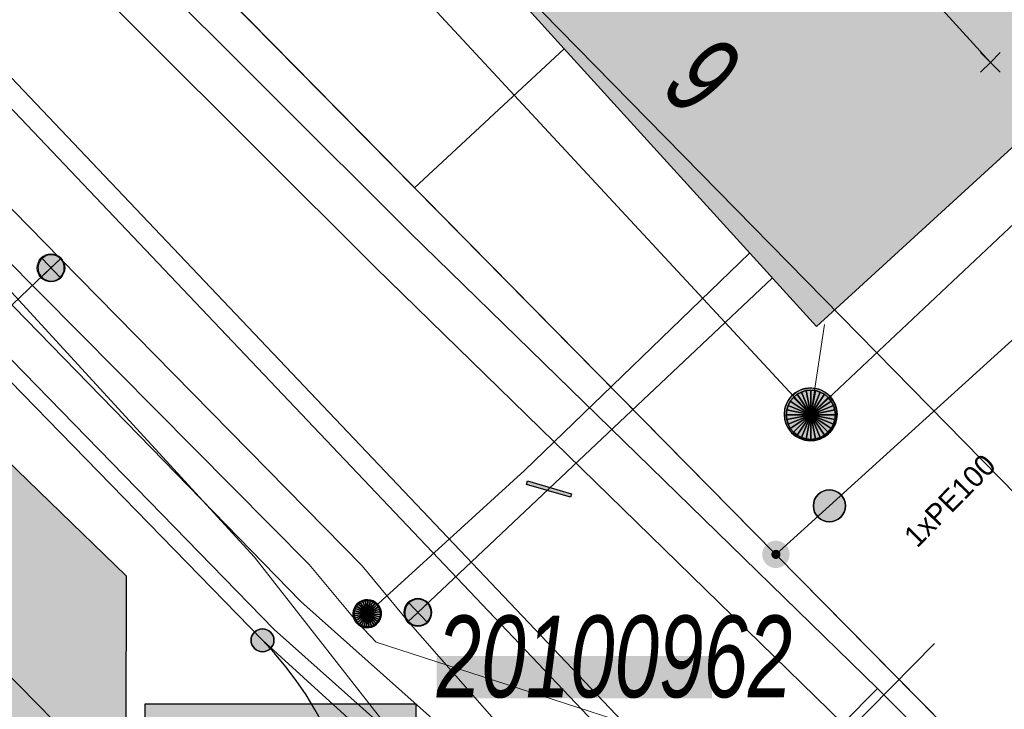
# Model space of a CAD drawing. Header units: metres. Extents: x 2695560 to 2696939, y 1260529 to 1262050.
# Tile 160 of 256: x 2695754 to 2695768, y 1260885 to 1260895. Entities that reach past the tile are written whole.
import ezdxf

# ---------------------------------------------------------------- set-up
doc = ezdxf.new("R2010")
doc.units = ezdxf.units.M
doc.linetypes.add('AUSGEZOGEN', pattern=[0])
for name, color, linetype in [('XR$1$AV_Gebäudeflächen (BB)', 7, 'AUSGEZOGEN'), ('XR$1$AV_Grenzpunkte', 7, 'AUSGEZOGEN'), ('XR$1$AV_Haus-Nr.', 7, 'AUSGEZOGEN'), ('XR$1$AV_Lagefixpunkt-Nr.', 7, 'AUSGEZOGEN'), ('XR$1$AV_Linien (BB)', 7, 'AUSGEZOGEN'), ('XR$1$AW_LK_Schachtdeckel', 24, 'AUSGEZOGEN'), ('XR$1$GA_LK_Absperrarmatur', 32, 'AUSGEZOGEN'), ('XR$1$Liegenschaftsgrenzen', 7, 'AUSGEZOGEN'), ('XR$1$PFAV', 255, 'AUSGEZOGEN'), ('XR$1$PFAW', 255, 'AUSGEZOGEN'), ('XR$1$PFGA', 255, 'AUSGEZOGEN'), ('XR$1$PFWA', 255, 'AUSGEZOGEN'), ('XR$1$RP_Abstandslinie', 7, 'AUSGEZOGEN'), ('XR$1$WA_LK_Absperrarmatur', 171, 'AUSGEZOGEN'), ('XR$1$WA_LK_Rohrleitungsteil', 171, 'AUSGEZOGEN')]:
    doc.layers.add(name, color=color, linetype=linetype)
for name, color, linetype, lineweight in [('XR$2$ABW-Linie-R-genau', 4, 'AUSGEZOGEN', 18), ('XR$2$ABW-LinieFlaeche-R-genau', 4, 'AUSGEZOGEN', 18), ('XR$2$ABW-Punkt', 6, 'AUSGEZOGEN', 18), ('XR$2$ELE-Flaeche-oberirdisch', 1, 'AUSGEZOGEN', 18), ('XR$2$GAS-Linie-genau', 12, 'AUSGEZOGEN', 18), ('XR$2$GAS-Punkt', 12, 'AUSGEZOGEN', 18), ('XR$2$KOM-Linie-U-genau', 91, 'AUSGEZOGEN', 18), ('XR$2$KOM-LinieFlaeche-U-genau', 91, 'AUSGEZOGEN', 18), ('XR$2$KOM-Punkt-U', 91, 'AUSGEZOGEN', 18), ('XR$2$WAS-Linie-genau', 5, 'AUSGEZOGEN', 18), ('XR$2$WAS-Punkt', 5, 'AUSGEZOGEN', 18), ('XR$2$WEI-Text', 59, 'AUSGEZOGEN', 18)]:
    doc.layers.add(name, color=color, linetype=linetype, lineweight=lineweight)
doc.styles.add('ARIAL', font='arial.ttf')
doc.styles.add('TXT', font='txt')

# ---------------------------------------------------------------- blocks, each defined once
blk = doc.blocks.new('COMPLEXOBJECT_455')
at = {"layer": 'XR$1$AV_Linien (BB)', "color": 7, "linetype": 'AUSGEZOGEN', "transparency": 33554687}
blk.add_line((5756.98, 10878.99), (5753.09, 10874.954), dxfattribs=at)
blk.add_arc((5753.381, 10882.46), 4.999, 316.0518, 44.2775, dxfattribs=at)
blk = doc.blocks.new('COMPLEXOBJECT_1385')
at = {"layer": 'XR$1$Liegenschaftsgrenzen', "color": 7, "linetype": 'AUSGEZOGEN', "transparency": 33554687}
blk.add_line((5756.98, 10878.99), (5750.249, 10872.007), dxfattribs=at)
blk.add_arc((5753.381, 10882.46), 4.999, 316.0518, 44.2775, dxfattribs=at)
blk = doc.blocks.new('BWAV20')
at = {"true_color": 0x000000, "transparency": 33554687}
blk.add_hatch(color=18, dxfattribs=at).paths.add_polyline_path([(0.167, 0), (0.163, 0.034), (0.153, 0.066), (0.137, 0.095), (0.115, 0.121), (0.088, 0.141), (0.058, 0.156), (0.025, 0.165), (-0.008, 0.166), (-0.042, 0.161), (-0.073, 0.15), (-0.102, 0.132), (-0.126, 0.109), (-0.146, 0.081), (-0.159, 0.05), (-0.166, 0.017), (-0.166, -0.017), (-0.159, -0.05), (-0.146, -0.081), (-0.126, -0.109), (-0.102, -0.132), (-0.073, -0.15), (-0.042, -0.161), (-0.008, -0.166), (0.025, -0.165), (0.058, -0.156), (0.088, -0.141), (0.115, -0.121), (0.137, -0.095), (0.153, -0.066), (0.163, -0.034)])
at = {"layer": 'XR$1$PFAV', "transparency": 33554687}
blk.add_hatch(color=7, dxfattribs=at).paths.add_polyline_path([(0.5, 0), (0.49, 0.101), (0.459, 0.197), (0.41, 0.286), (0.344, 0.362), (0.264, 0.424), (0.174, 0.469), (0.076, 0.494), (-0.025, 0.499), (-0.125, 0.484), (-0.22, 0.449), (-0.306, 0.395), (-0.379, 0.326), (-0.437, 0.243), (-0.477, 0.15), (-0.497, 0.051), (-0.497, -0.051), (-0.477, -0.15), (-0.437, -0.243), (-0.379, -0.326), (-0.306, -0.395), (-0.22, -0.449), (-0.125, -0.484), (-0.025, -0.499), (0.076, -0.494), (0.174, -0.469), (0.264, -0.424), (0.344, -0.362), (0.41, -0.286), (0.459, -0.197), (0.49, -0.101)])
blk = doc.blocks.new('BAV15')
at = {"layer": 'XR$1$PFAV', "transparency": 33554687}
blk.add_hatch(color=7, dxfattribs=at).paths.add_polyline_path([(0.5, 0), (0.49, 0.101), (0.459, 0.197), (0.41, 0.286), (0.344, 0.362), (0.264, 0.424), (0.174, 0.469), (0.076, 0.494), (-0.025, 0.499), (-0.125, 0.484), (-0.22, 0.449), (-0.306, 0.395), (-0.379, 0.326), (-0.437, 0.243), (-0.477, 0.15), (-0.497, 0.051), (-0.497, -0.051), (-0.477, -0.15), (-0.437, -0.243), (-0.379, -0.326), (-0.306, -0.395), (-0.22, -0.449), (-0.125, -0.484), (-0.025, -0.499), (0.076, -0.494), (0.174, -0.469), (0.264, -0.424), (0.344, -0.362), (0.41, -0.286), (0.459, -0.197), (0.49, -0.101)])
at = {"color": 7, "transparency": 33554687}
for start, end in [(90, 270), (270, 90)]:
    blk.add_arc((0, 0), 0.5, start, end, dxfattribs=at)
at = {"layer": 'XR$1$PFAV', "transparency": 33554687}
blk.add_circle((0, 0), 0.5, dxfattribs=at)
blk = doc.blocks.new('COMPLEXOBJECT_1438')
at = {"layer": 'XR$1$RP_Abstandslinie', "color": 7, "linetype": 'AUSGEZOGEN', "transparency": 33554687}
blk.add_lwpolyline([(5740.169, 10869.471), (5754.48, 10884.31), (5736.38, 10902.74)], dxfattribs=at)
blk = doc.blocks.new('COMPLEXOBJECT_1445')
at = {"layer": 'XR$1$RP_Abstandslinie', "color": 7, "linetype": 'AUSGEZOGEN', "transparency": 33554687}
blk.add_lwpolyline([(5744.94, 10911.16), (5774.93, 10880.63), (5800.86, 10854.24), (5826.64, 10828.01)], dxfattribs=at)
blk = doc.blocks.new('BAW2082')
at = {"layer": 'XR$1$PFAW', "transparency": 33554687}
blk.add_hatch(color=7, dxfattribs=at).paths.add_polyline_path([(0.509, -0.003), (0.499, 0.098), (0.469, 0.194), (0.42, 0.283), (0.354, 0.359), (0.274, 0.421), (0.183, 0.466), (0.085, 0.491), (-0.016, 0.496), (-0.116, 0.481), (-0.211, 0.446), (-0.297, 0.392), (-0.37, 0.323), (-0.428, 0.24), (-0.468, 0.147), (-0.488, 0.047), (-0.488, -0.054), (-0.468, -0.153), (-0.428, -0.246), (-0.37, -0.329), (-0.297, -0.398), (-0.211, -0.452), (-0.116, -0.487), (-0.016, -0.502), (0.085, -0.497), (0.183, -0.472), (0.274, -0.427), (0.354, -0.366), (0.42, -0.289), (0.469, -0.2), (0.499, -0.104)])
at = {"transparency": 33554687}
for start, end in [(91.1948, 268.8052), (268.8052, 91.1948)]:
    blk.add_arc((0.01, 0), 0.5, start, end, dxfattribs=at)
at = {"layer": 'XR$1$PFAW', "transparency": 33554687}
blk.add_circle((0.009, -0.003), 0.5, dxfattribs=at)
blk = doc.blocks.new('BWA2013')
at = {"true_color": 0x000000, "transparency": 33554687}
blk.add_hatch(color=18, dxfattribs=at).paths.add_polyline_path([(-0.291, -0.409), (0.352, 0.357), (0.291, 0.409), (-0.352, -0.357)])
at = {"transparency": 33554687}
blk.add_lwpolyline([(-0.291, -0.409), (-0.352, -0.357), (0.291, 0.409), (0.352, 0.357), (-0.291, -0.409)], close=True, dxfattribs=at)
blk = doc.blocks.new('BWA965')
at = {"layer": 'XR$1$PFWA', "transparency": 33554687}
blk.add_hatch(color=7, dxfattribs=at).paths.add_polyline_path([(0, 0.5), (-0.051, 0.497), (-0.101, 0.49), (-0.15, 0.477), (-0.197, 0.459), (-0.243, 0.437), (-0.286, 0.41), (-0.326, 0.379), (-0.362, 0.344), (-0.395, 0.306), (-0.424, 0.264), (-0.449, 0.22), (-0.469, 0.174), (-0.484, 0.125), (-0.494, 0.076), (-0.499, 0.025), (-0.499, -0.025), (-0.494, -0.076), (-0.484, -0.125), (-0.469, -0.174), (-0.449, -0.22), (-0.424, -0.264), (-0.395, -0.306), (-0.362, -0.344), (-0.326, -0.379), (-0.286, -0.41), (-0.243, -0.437), (-0.197, -0.459), (-0.15, -0.477), (-0.101, -0.49), (-0.051, -0.497), (0, -0.5), (0.051, -0.497), (0.101, -0.49), (0.15, -0.477), (0.197, -0.459), (0.243, -0.437), (0.286, -0.41), (0.326, -0.379), (0.362, -0.344), (0.395, -0.306), (0.424, -0.264), (0.449, -0.22), (0.469, -0.174), (0.484, -0.125), (0.494, -0.076), (0.499, -0.025), (0.499, 0.025), (0.494, 0.076), (0.484, 0.125), (0.469, 0.174), (0.449, 0.22), (0.424, 0.264), (0.395, 0.306), (0.362, 0.344), (0.326, 0.379), (0.286, 0.41), (0.243, 0.437), (0.197, 0.459), (0.15, 0.477), (0.101, 0.49), (0.051, 0.497)])
at = {"transparency": 33554687}
blk.add_line((0, 0.5), (0, -0.5), dxfattribs=at)
for start, end in [(90, 270), (270, 90)]:
    blk.add_arc((0, 0), 0.5, start, end, dxfattribs=at)
blk = doc.blocks.new('BGA965')
at = {"layer": 'XR$1$PFGA', "transparency": 33554687}
blk.add_hatch(color=7, dxfattribs=at).paths.add_polyline_path([(0.5, 0), (0.49, 0.101), (0.459, 0.197), (0.41, 0.286), (0.344, 0.362), (0.264, 0.424), (0.174, 0.469), (0.076, 0.494), (-0.025, 0.499), (-0.125, 0.484), (-0.22, 0.449), (-0.306, 0.395), (-0.379, 0.326), (-0.437, 0.243), (-0.477, 0.15), (-0.497, 0.051), (-0.497, -0.051), (-0.477, -0.15), (-0.437, -0.243), (-0.379, -0.326), (-0.306, -0.395), (-0.22, -0.449), (-0.125, -0.484), (-0.025, -0.499), (0.076, -0.494), (0.174, -0.469), (0.264, -0.424), (0.344, -0.362), (0.41, -0.286), (0.459, -0.197), (0.49, -0.101)])
at = {"color": 32, "transparency": 33554687}
blk.add_line((0, 0.5), (0, -0.5), dxfattribs=at)
for start, end in [(90, 270), (270, 90)]:
    blk.add_arc((0, 0), 0.5, start, end, dxfattribs=at)
at = {"layer": 'XR$1$PFGA', "transparency": 33554687}
blk.add_circle((0, 0), 0.5, dxfattribs=at)
blk = doc.blocks.new('KOM-UNBEKANNT-U')
at = {"layer": 'XR$2$KOM-Punkt-U', "linetype": 'AUSGEZOGEN', "lineweight": 20, "transparency": 33554687}
for p, q in [((0, 0, 2500), (-141, 141, 2500)), ((0, 0, 2500), (141, 141, 2500)), ((-141, -141, 2500), (0, 0, 2500)), ((141, -141, 2500), (0, 0, 2500))]:
    blk.add_line(p, q, dxfattribs=at)
blk = doc.blocks.new('GAS-ABSPERRORGAN')
at = {"layer": 'XR$2$GAS-Punkt', "linetype": 'AUSGEZOGEN', "lineweight": 25, "transparency": 33554687}
blk.add_line((0, 200, 2500), (0, -200, 2500), dxfattribs=at)
for points in [[(-141, 141, 2500), (0, 0, 2500), (-166, 111, 2500)], [(-141, 141), (0, 0), (-166, 111)], [(-141, 141, 2500), (-141, 141), (-166, 111), (-166, 111, 2500)], [(-111, 166, 2500), (0, 0, 2500), (-141, 141, 2500)], [(-111, 166), (0, 0), (-141, 141)], [(-111, 166, 2500), (-111, 166), (-141, 141), (-141, 141, 2500)], [(-77, 185, 2500), (0, 0, 2500), (-111, 166, 2500)], [(-77, 185), (0, 0), (-111, 166)], [(-77, 185, 2500), (-77, 185), (-111, 166), (-111, 166, 2500)], [(-39, 196, 2500), (0, 0, 2500), (-77, 185, 2500)], [(-39, 196), (0, 0), (-77, 185)], [(-39, 196, 2500), (-39, 196), (-77, 185), (-77, 185, 2500)], [(0, 200, 2500), (0, 0, 2500), (-39, 196, 2500)], [(0, 200), (0, 0), (-39, 196)], [(0, 200, 2500), (0, 200), (-39, 196), (-39, 196, 2500)], [(39, 196, 2500), (0, 0, 2500), (0, 200, 2500)], [(39, 196), (0, 0), (0, 200)], [(39, 196, 2500), (39, 196), (0, 200), (0, 200, 2500)], [(77, 185, 2500), (0, 0, 2500), (39, 196, 2500)], [(77, 185), (0, 0), (39, 196)], [(111, 166, 2500), (0, 0, 2500), (77, 185, 2500)], [(111, 166), (0, 0), (77, 185)], [(141, 141, 2500), (0, 0, 2500), (111, 166, 2500)], [(141, 141), (0, 0), (111, 166)], [(166, 111, 2500), (0, 0, 2500), (141, 141, 2500)], [(166, 111), (0, 0), (141, 141)], [(77, 185, 2500), (77, 185), (39, 196), (39, 196, 2500)], [(111, 166, 2500), (111, 166), (77, 185), (77, 185, 2500)], [(141, 141, 2500), (141, 141), (111, 166), (111, 166, 2500)], [(166, 111, 2500), (166, 111), (141, 141), (141, 141, 2500)], [(-196, 39, 2500), (0, 0, 2500), (-200, 0, 2500)], [(-196, 39), (0, 0), (-200, 0)], [(-196, 39, 2500), (-196, 39), (-200, 0), (-200, 0, 2500)], [(-200, 0, 2500), (0, 0, 2500), (-196, -39, 2500)], [(-200, 0), (0, 0), (-196, -39)], [(-185, 77, 2500), (0, 0, 2500), (-196, 39, 2500)], [(-185, 77), (0, 0), (-196, 39)], [(-185, 77, 2500), (-185, 77), (-196, 39), (-196, 39, 2500)], [(-196, -39, 2500), (0, 0, 2500), (-185, -77, 2500)], [(-196, -39), (0, 0), (-185, -77)], [(-166, 111, 2500), (0, 0, 2500), (-185, 77, 2500)], [(-166, 111), (0, 0), (-185, 77)], [(-166, 111, 2500), (-166, 111), (-185, 77), (-185, 77, 2500)], [(-185, -77, 2500), (0, 0, 2500), (-166, -111, 2500)], [(-185, -77), (0, 0), (-166, -111)], [(-166, -111, 2500), (0, 0, 2500), (-141, -141, 2500)], [(-166, -111), (0, 0), (-141, -141)], [(-141, -141, 2500), (0, 0, 2500), (-111, -166, 2500)], [(-141, -141), (0, 0), (-111, -166)], [(-111, -166, 2500), (0, 0, 2500), (-77, -185, 2500)], [(-111, -166), (0, 0), (-77, -185)], [(-77, -185, 2500), (0, 0, 2500), (-39, -196, 2500)], [(-77, -185), (0, 0), (-39, -196)], [(-39, -196, 2500), (0, 0, 2500), (0, -200, 2500)], [(-39, -196), (0, 0), (0, -200)], [(185, 77, 2500), (0, 0, 2500), (166, 111, 2500)], [(185, 77), (0, 0), (166, 111)], [(196, 39, 2500), (0, 0, 2500), (185, 77, 2500)], [(196, 39), (0, 0), (185, 77)], [(200, 0, 2500), (0, 0, 2500), (196, 39, 2500)], [(200, 0), (0, 0), (196, 39)], [(0, -200, 2500), (0, 0, 2500), (39, -196, 2500)], [(39, -196, 2500), (0, 0, 2500), (77, -185, 2500)], [(77, -185, 2500), (0, 0, 2500), (111, -166, 2500)], [(111, -166, 2500), (0, 0, 2500), (141, -141, 2500)], [(141, -141, 2500), (0, 0, 2500), (166, -111, 2500)], [(166, -111, 2500), (0, 0, 2500), (185, -77, 2500)], [(185, -77, 2500), (0, 0, 2500), (196, -39, 2500)], [(196, -39, 2500), (0, 0, 2500), (200, 0, 2500)], [(0, -200), (0, 0), (39, -196)], [(39, -196), (0, 0), (77, -185)], [(77, -185), (0, 0), (111, -166)], [(111, -166), (0, 0), (141, -141)], [(141, -141), (0, 0), (166, -111)], [(166, -111), (0, 0), (185, -77)], [(185, -77), (0, 0), (196, -39)], [(196, -39), (0, 0), (200, 0)], [(185, 77, 2500), (185, 77), (166, 111), (166, 111, 2500)], [(196, 39, 2500), (196, 39), (185, 77), (185, 77, 2500)], [(200, 0, 2500), (200, 0), (196, 39), (196, 39, 2500)], [(-200, 0, 2500), (-200, 0), (-196, -39), (-196, -39, 2500)], [(-196, -39, 2500), (-196, -39), (-185, -77), (-185, -77, 2500)], [(-185, -77, 2500), (-185, -77), (-166, -111), (-166, -111, 2500)], [(-166, -111, 2500), (-166, -111), (-141, -141), (-141, -141, 2500)], [(141, -141, 2500), (141, -141), (166, -111), (166, -111, 2500)], [(166, -111, 2500), (166, -111), (185, -77), (185, -77, 2500)], [(185, -77, 2500), (185, -77), (196, -39), (196, -39, 2500)], [(196, -39, 2500), (196, -39), (200, 0), (200, 0, 2500)], [(-141, -141, 2500), (-141, -141), (-111, -166), (-111, -166, 2500)], [(-111, -166, 2500), (-111, -166), (-77, -185), (-77, -185, 2500)], [(-77, -185, 2500), (-77, -185), (-39, -196), (-39, -196, 2500)], [(-39, -196, 2500), (-39, -196), (0, -200), (0, -200, 2500)], [(0, -200, 2500), (0, -200), (39, -196), (39, -196, 2500)], [(39, -196, 2500), (39, -196), (77, -185), (77, -185, 2500)], [(77, -185, 2500), (77, -185), (111, -166), (111, -166, 2500)], [(111, -166, 2500), (111, -166), (141, -141), (141, -141, 2500)]]:
    blk.add_3dface(points, dxfattribs=at)
blk = doc.blocks.new('WAS-ABSPERRORGAN')
at = {"layer": 'XR$2$WAS-Punkt', "linetype": 'AUSGEZOGEN', "transparency": 33554687}
for p, q in [((0, 200, 2500), (0, -200, 2500)), ((0, 0), (0, 0))]:
    blk.add_line(p, q, dxfattribs=at)
blk.add_circle((0, 0, 502500), 200, dxfattribs=at)
blk = doc.blocks.new('ABW-KONTROLLSCHACHT')
at = {"layer": 'XR$2$ABW-Punkt', "linetype": 'AUSGEZOGEN', "lineweight": 25, "transparency": 33554687}
for points in [[(-194, 291, 2500), (0, 0, 2500), (-247, 247, 2500)], [(-194, 291), (0, 0), (-247, 247)], [(-194, 291, 2500), (-194, 291), (-247, 247), (-247, 247, 2500)], [(-134, 323, 2500), (0, 0, 2500), (-194, 291, 2500)], [(-134, 323), (0, 0), (-194, 291)], [(-134, 323, 2500), (-134, 323), (-194, 291), (-194, 291, 2500)], [(-68, 343, 2500), (0, 0, 2500), (-134, 323, 2500)], [(-68, 343), (0, 0), (-134, 323)], [(-68, 343, 2500), (-68, 343), (-134, 323), (-134, 323, 2500)], [(0, 350, 2500), (0, 0, 2500), (-68, 343, 2500)], [(0, 350), (0, 0), (-68, 343)], [(0, 350, 2500), (0, 350), (-68, 343), (-68, 343, 2500)], [(68, 343, 2500), (0, 0, 2500), (0, 350, 2500)], [(68, 343), (0, 0), (0, 350)], [(68, 343, 2500), (68, 343), (0, 350), (0, 350, 2500)], [(134, 323, 2500), (0, 0, 2500), (68, 343, 2500)], [(134, 323), (0, 0), (68, 343)], [(194, 291, 2500), (0, 0, 2500), (134, 323, 2500)], [(194, 291), (0, 0), (134, 323)], [(247, 247, 2500), (0, 0, 2500), (194, 291, 2500)], [(247, 247), (0, 0), (194, 291)], [(134, 323, 2500), (134, 323), (68, 343), (68, 343, 2500)], [(194, 291, 2500), (194, 291), (134, 323), (134, 323, 2500)], [(247, 247, 2500), (247, 247), (194, 291), (194, 291, 2500)], [(-291, 194, 2500), (0, 0, 2500), (-323, 134, 2500)], [(-291, 194), (0, 0), (-323, 134)], [(-291, 194, 2500), (-291, 194), (-323, 134), (-323, 134, 2500)], [(-247, 247, 2500), (0, 0, 2500), (-291, 194, 2500)], [(-247, 247), (0, 0), (-291, 194)], [(-247, 247, 2500), (-247, 247), (-291, 194), (-291, 194, 2500)], [(291, 194, 2500), (0, 0, 2500), (247, 247, 2500)], [(291, 194), (0, 0), (247, 247)], [(323, 134, 2500), (0, 0, 2500), (291, 194, 2500)], [(323, 134), (0, 0), (291, 194)], [(291, 194, 2500), (291, 194), (247, 247), (247, 247, 2500)], [(323, 134, 2500), (323, 134), (291, 194), (291, 194, 2500)], [(-343, 68, 2500), (0, 0, 2500), (-350, 0, 2500)], [(-343, 68), (0, 0), (-350, 0)], [(-343, 68, 2500), (-343, 68), (-350, 0), (-350, 0, 2500)], [(-350, 0, 2500), (0, 0, 2500), (-343, -68, 2500)], [(-350, 0), (0, 0), (-343, -68)], [(-323, 134, 2500), (0, 0, 2500), (-343, 68, 2500)], [(-323, 134), (0, 0), (-343, 68)], [(-323, 134, 2500), (-323, 134), (-343, 68), (-343, 68, 2500)], [(-343, -68, 2500), (0, 0, 2500), (-323, -134, 2500)], [(-343, -68), (0, 0), (-323, -134)], [(-323, -134, 2500), (0, 0, 2500), (-291, -194, 2500)], [(-323, -134), (0, 0), (-291, -194)], [(-291, -194, 2500), (0, 0, 2500), (-247, -247, 2500)], [(-291, -194), (0, 0), (-247, -247)], [(-247, -247, 2500), (0, 0, 2500), (-194, -291, 2500)], [(-247, -247), (0, 0), (-194, -291)], [(-194, -291, 2500), (0, 0, 2500), (-134, -323, 2500)], [(-194, -291), (0, 0), (-134, -323)], [(-134, -323, 2500), (0, 0, 2500), (-68, -343, 2500)], [(-134, -323), (0, 0), (-68, -343)], [(-68, -343, 2500), (0, 0, 2500), (0, -350, 2500)], [(-68, -343), (0, 0), (0, -350)], [(343, 68, 2500), (0, 0, 2500), (323, 134, 2500)], [(343, 68), (0, 0), (323, 134)], [(350, 0, 2500), (0, 0, 2500), (343, 68, 2500)], [(350, 0), (0, 0), (343, 68)], [(0, -350, 2500), (0, 0, 2500), (68, -343, 2500)], [(68, -343, 2500), (0, 0, 2500), (134, -323, 2500)], [(134, -323, 2500), (0, 0, 2500), (194, -291, 2500)], [(194, -291, 2500), (0, 0, 2500), (247, -247, 2500)], [(247, -247, 2500), (0, 0, 2500), (291, -194, 2500)], [(291, -194, 2500), (0, 0, 2500), (323, -134, 2500)], [(323, -134, 2500), (0, 0, 2500), (343, -68, 2500)], [(343, -68, 2500), (0, 0, 2500), (350, 0, 2500)], [(0, -350), (0, 0), (68, -343)], [(68, -343), (0, 0), (134, -323)], [(134, -323), (0, 0), (194, -291)], [(194, -291), (0, 0), (247, -247)], [(247, -247), (0, 0), (291, -194)], [(291, -194), (0, 0), (323, -134)], [(323, -134), (0, 0), (343, -68)], [(343, -68), (0, 0), (350, 0)], [(343, 68, 2500), (343, 68), (323, 134), (323, 134, 2500)], [(350, 0, 2500), (350, 0), (343, 68), (343, 68, 2500)], [(-350, 0, 2500), (-350, 0), (-343, -68), (-343, -68, 2500)], [(-343, -68, 2500), (-343, -68), (-323, -134), (-323, -134, 2500)], [(-323, -134, 2500), (-323, -134), (-291, -194), (-291, -194, 2500)], [(291, -194, 2500), (291, -194), (323, -134), (323, -134, 2500)], [(323, -134, 2500), (323, -134), (343, -68), (343, -68, 2500)], [(343, -68, 2500), (343, -68), (350, 0), (350, 0, 2500)], [(-291, -194, 2500), (-291, -194), (-247, -247), (-247, -247, 2500)], [(-247, -247, 2500), (-247, -247), (-194, -291), (-194, -291, 2500)], [(194, -291, 2500), (194, -291), (247, -247), (247, -247, 2500)], [(247, -247, 2500), (247, -247), (291, -194), (291, -194, 2500)], [(-194, -291, 2500), (-194, -291), (-134, -323), (-134, -323, 2500)], [(-134, -323, 2500), (-134, -323), (-68, -343), (-68, -343, 2500)], [(-68, -343, 2500), (-68, -343), (0, -350), (0, -350, 2500)], [(0, -350, 2500), (0, -350), (68, -343), (68, -343, 2500)], [(68, -343, 2500), (68, -343), (134, -323), (134, -323, 2500)], [(134, -323, 2500), (134, -323), (194, -291), (194, -291, 2500)]]:
    blk.add_3dface(points, dxfattribs=at)
blk = doc.blocks.new('ABW-DECKEL')
at = {"layer": 'XR$2$ABW-Punkt', "linetype": 'AUSGEZOGEN', "lineweight": 25, "transparency": 33554687}
for points in [[(-194, 291, 2500), (0, 0, 2500), (-247, 247, 2500)], [(-194, 291), (0, 0), (-247, 247)], [(-194, 291, 2500), (-194, 291), (-247, 247), (-247, 247, 2500)], [(-134, 323, 2500), (0, 0, 2500), (-194, 291, 2500)], [(-134, 323), (0, 0), (-194, 291)], [(-134, 323, 2500), (-134, 323), (-194, 291), (-194, 291, 2500)], [(-68, 343, 2500), (0, 0, 2500), (-134, 323, 2500)], [(-68, 343), (0, 0), (-134, 323)], [(-68, 343, 2500), (-68, 343), (-134, 323), (-134, 323, 2500)], [(0, 350, 2500), (0, 0, 2500), (-68, 343, 2500)], [(0, 350), (0, 0), (-68, 343)], [(0, 350, 2500), (0, 350), (-68, 343), (-68, 343, 2500)], [(68, 343, 2500), (0, 0, 2500), (0, 350, 2500)], [(68, 343), (0, 0), (0, 350)], [(68, 343, 2500), (68, 343), (0, 350), (0, 350, 2500)], [(134, 323, 2500), (0, 0, 2500), (68, 343, 2500)], [(134, 323), (0, 0), (68, 343)], [(194, 291, 2500), (0, 0, 2500), (134, 323, 2500)], [(194, 291), (0, 0), (134, 323)], [(247, 247, 2500), (0, 0, 2500), (194, 291, 2500)], [(247, 247), (0, 0), (194, 291)], [(134, 323, 2500), (134, 323), (68, 343), (68, 343, 2500)], [(194, 291, 2500), (194, 291), (134, 323), (134, 323, 2500)], [(247, 247, 2500), (247, 247), (194, 291), (194, 291, 2500)], [(-291, 194, 2500), (0, 0, 2500), (-323, 134, 2500)], [(-291, 194), (0, 0), (-323, 134)], [(-291, 194, 2500), (-291, 194), (-323, 134), (-323, 134, 2500)], [(-247, 247, 2500), (0, 0, 2500), (-291, 194, 2500)], [(-247, 247), (0, 0), (-291, 194)], [(-247, 247, 2500), (-247, 247), (-291, 194), (-291, 194, 2500)], [(291, 194, 2500), (0, 0, 2500), (247, 247, 2500)], [(291, 194), (0, 0), (247, 247)], [(323, 134, 2500), (0, 0, 2500), (291, 194, 2500)], [(323, 134), (0, 0), (291, 194)], [(291, 194, 2500), (291, 194), (247, 247), (247, 247, 2500)], [(323, 134, 2500), (323, 134), (291, 194), (291, 194, 2500)], [(-343, 68, 2500), (0, 0, 2500), (-350, 0, 2500)], [(-343, 68), (0, 0), (-350, 0)], [(-343, 68, 2500), (-343, 68), (-350, 0), (-350, 0, 2500)], [(-350, 0, 2500), (0, 0, 2500), (-343, -68, 2500)], [(-350, 0), (0, 0), (-343, -68)], [(-323, 134, 2500), (0, 0, 2500), (-343, 68, 2500)], [(-323, 134), (0, 0), (-343, 68)], [(-323, 134, 2500), (-323, 134), (-343, 68), (-343, 68, 2500)], [(-343, -68, 2500), (0, 0, 2500), (-323, -134, 2500)], [(-343, -68), (0, 0), (-323, -134)], [(-323, -134, 2500), (0, 0, 2500), (-291, -194, 2500)], [(-323, -134), (0, 0), (-291, -194)], [(-291, -194, 2500), (0, 0, 2500), (-247, -247, 2500)], [(-291, -194), (0, 0), (-247, -247)], [(-247, -247, 2500), (0, 0, 2500), (-194, -291, 2500)], [(-247, -247), (0, 0), (-194, -291)], [(-194, -291, 2500), (0, 0, 2500), (-134, -323, 2500)], [(-194, -291), (0, 0), (-134, -323)], [(-134, -323, 2500), (0, 0, 2500), (-68, -343, 2500)], [(-134, -323), (0, 0), (-68, -343)], [(-68, -343, 2500), (0, 0, 2500), (0, -350, 2500)], [(-68, -343), (0, 0), (0, -350)], [(343, 68, 2500), (0, 0, 2500), (323, 134, 2500)], [(343, 68), (0, 0), (323, 134)], [(350, 0, 2500), (0, 0, 2500), (343, 68, 2500)], [(350, 0), (0, 0), (343, 68)], [(0, -350, 2500), (0, 0, 2500), (68, -343, 2500)], [(68, -343, 2500), (0, 0, 2500), (134, -323, 2500)], [(134, -323, 2500), (0, 0, 2500), (194, -291, 2500)], [(194, -291, 2500), (0, 0, 2500), (247, -247, 2500)], [(247, -247, 2500), (0, 0, 2500), (291, -194, 2500)], [(291, -194, 2500), (0, 0, 2500), (323, -134, 2500)], [(323, -134, 2500), (0, 0, 2500), (343, -68, 2500)], [(343, -68, 2500), (0, 0, 2500), (350, 0, 2500)], [(0, -350), (0, 0), (68, -343)], [(68, -343), (0, 0), (134, -323)], [(134, -323), (0, 0), (194, -291)], [(194, -291), (0, 0), (247, -247)], [(247, -247), (0, 0), (291, -194)], [(291, -194), (0, 0), (323, -134)], [(323, -134), (0, 0), (343, -68)], [(343, -68), (0, 0), (350, 0)], [(343, 68, 2500), (343, 68), (323, 134), (323, 134, 2500)], [(350, 0, 2500), (350, 0), (343, 68), (343, 68, 2500)], [(-350, 0, 2500), (-350, 0), (-343, -68), (-343, -68, 2500)], [(-343, -68, 2500), (-343, -68), (-323, -134), (-323, -134, 2500)], [(-323, -134, 2500), (-323, -134), (-291, -194), (-291, -194, 2500)], [(291, -194, 2500), (291, -194), (323, -134), (323, -134, 2500)], [(323, -134, 2500), (323, -134), (343, -68), (343, -68, 2500)], [(343, -68, 2500), (343, -68), (350, 0), (350, 0, 2500)], [(-291, -194, 2500), (-291, -194), (-247, -247), (-247, -247, 2500)], [(-247, -247, 2500), (-247, -247), (-194, -291), (-194, -291, 2500)], [(194, -291, 2500), (194, -291), (247, -247), (247, -247, 2500)], [(247, -247, 2500), (247, -247), (291, -194), (291, -194, 2500)], [(-194, -291, 2500), (-194, -291), (-134, -323), (-134, -323, 2500)], [(-134, -323, 2500), (-134, -323), (-68, -343), (-68, -343, 2500)], [(-68, -343, 2500), (-68, -343), (0, -350), (0, -350, 2500)], [(0, -350, 2500), (0, -350), (68, -343), (68, -343, 2500)], [(68, -343, 2500), (68, -343), (134, -323), (134, -323, 2500)], [(134, -323, 2500), (134, -323), (194, -291), (194, -291, 2500)]]:
    blk.add_3dface(points, dxfattribs=at)

msp = doc.modelspace()

# ---------------------------------------------------------------- hatches: boundary and pattern name
at = {"transparency": 33554687}
for points in [[(2695760.408, 1260885.536), (2695760.408, 1260884.933), (2695764.32, 1260884.933), (2695764.32, 1260885.536)], [(2695756.264, 1260884.858), (2695756.264, 1260880.11), (2695760.111, 1260880.11), (2695760.111, 1260884.858)]]:
    msp.add_hatch(color=7, dxfattribs=at).paths.add_polyline_path(points)
at = {"layer": 'XR$1$AV_Gebäudeflächen (BB)', "true_color": 0xd2d2d2, "transparency": 33554687}
for points in [[(2695765.807, 1260890.215), (2695776.973, 1260900.423), (2695775.184, 1260902.38), (2695772.985, 1260904.786), (2695774.917, 1260906.552), (2695773.615, 1260907.977), (2695769.088, 1260903.839), (2695768.238, 1260904.769), (2695760.639, 1260897.822), (2695760.555, 1260895.997), (2695762.22, 1260894.163)], [(2695750.173, 1260878.547), (2695755.987, 1260884.529), (2695755.99, 1260886.676), (2695749.475, 1260892.983), (2695742.416, 1260885.76), (2695750.005, 1260878.374)]]:
    msp.add_hatch(color=254, dxfattribs=at).paths.add_polyline_path(points)

# ---------------------------------------------------------------- linework, layer by layer
at = {"color": 24, "lineweight": -3, "transparency": 33554687}
msp.add_lwpolyline([(2695756.264, 1260884.858), (2695760.111, 1260884.858), (2695760.111, 1260880.11), (2695756.264, 1260880.11), (2695756.264, 1260884.858)], close=True, dxfattribs=at)
at = {"layer": 'XR$1$AV_Linien (BB)', "color": 7, "linetype": 'AUSGEZOGEN', "transparency": 33554687}
for p, q in [((2695747.354, 1260896.599), (2695757.93, 1260885.76)), ((2695762.22, 1260894.163), (2695760.093, 1260892.188)), ((2695765.807, 1260890.215), (2695762.22, 1260894.163))]:
    msp.add_line(p, q, dxfattribs=at)
for points in [[(2695762.22, 1260894.163), (2695760.555, 1260895.997), (2695760.639, 1260897.822), (2695768.238, 1260904.769), (2695769.088, 1260903.839), (2695773.615, 1260907.977), (2695774.917, 1260906.552)], [(2695774.917, 1260906.552), (2695772.985, 1260904.786), (2695775.184, 1260902.38), (2695776.973, 1260900.423), (2695765.807, 1260890.215)], [(2695760.093, 1260892.188), (2695754.766, 1260897.589), (2695749.781, 1260902.643)], [(2695749.475, 1260892.983), (2695755.99, 1260886.676), (2695755.987, 1260884.529), (2695750.173, 1260878.547)], [(2695769.369, 1260882.784), (2695765.23, 1260886.98), (2695760.093, 1260892.188)]]:
    msp.add_lwpolyline(points, dxfattribs=at)
at = {"layer": 'XR$1$Liegenschaftsgrenzen', "color": 7, "linetype": 'AUSGEZOGEN', "transparency": 33554687}
for p, q in [((2695765.23, 1260886.98), (2695754.766, 1260897.589)), ((2695757.93, 1260885.76), (2695747.354, 1260896.599)), ((2695767.99, 1260876.63), (2695757.93, 1260885.76))]:
    msp.add_line(p, q, dxfattribs=at)
for points in [[(2695798.97, 1260917.55), (2695765.99, 1260887.67), (2695765.23, 1260886.98)], [(2695765.23, 1260886.98), (2695771.77, 1260880.35), (2695775.86, 1260876.2), (2695787.44, 1260864.21), (2695796.73, 1260854.51)]]:
    msp.add_lwpolyline(points, dxfattribs=at)
at = {"layer": 'XR$2$ABW-Linie-R-genau', "linetype": 'AUSGEZOGEN', "transparency": 33554687}
for p, q in [((2695765.726, 1260888.963), (2695756.983, 1260898.381)), ((2695771.546, 1260894.434), (2695765.726, 1260888.963)), ((2695765.923, 1260890.244), (2695765.726, 1260888.963))]:
    msp.add_line(p, q, dxfattribs=at)
at = {"layer": 'XR$2$ABW-LinieFlaeche-R-genau', "linetype": 'AUSGEZOGEN', "transparency": 33554687}
msp.add_lwpolyline([(2695764.862, 1260882.258), (2695732.061, 1260916.781), (2695732.279, 1260916.987), (2695765.08, 1260882.464), (2695764.862, 1260882.258)], close=True, dxfattribs=at)
at = {"layer": 'XR$2$ELE-Flaeche-oberirdisch', "transparency": 33554687}
for points in [[(2695735.45, 1260915.646), (2695739.013, 1260911.68), (2695747.836, 1260902.71), (2695759.53, 1260891.06), (2695766.182, 1260884.58), (2695766.676, 1260885.076), (2695760.032, 1260891.548), (2695748.332, 1260903.204), (2695739.523, 1260912.16), (2695735.971, 1260916.114), (2695735.45, 1260915.646)], [(2695769.867, 1260881.894), (2695766.676, 1260885.076), (2695766.182, 1260884.58), (2695765.987, 1260883.908), (2695766.421, 1260883.58), (2695768.978, 1260881.027), (2695769.867, 1260881.894)]]:
    msp.add_lwpolyline(points, close=True, dxfattribs=at)
at = {"layer": 'XR$2$GAS-Linie-genau', "linetype": 'AUSGEZOGEN', "transparency": 33554687}
for p, q in [((2695758.595, 1260886.834), (2695754.233, 1260891.23)), ((2695761.655, 1260888.17), (2695764.856, 1260891.259)), ((2695759.418, 1260886.137), (2695761.655, 1260888.17)), ((2695758.595, 1260886.834), (2695759.279, 1260886.011)), ((2695759.279, 1260886.011), (2695759.418, 1260886.137)), ((2695759.279, 1260886.011), (2695759.545, 1260885.731))]:
    msp.add_line(p, q, dxfattribs=at)
msp.add_lwpolyline([(2695759.545, 1260885.731), (2695765.777, 1260883.717), (2695767.416, 1260882.071)], dxfattribs=at)
at = {"layer": 'XR$2$KOM-Linie-U-genau', "linetype": 'AUSGEZOGEN', "transparency": 33554687}
for p, q in [((2695765.587, 1260896.928), (2695768.279, 1260893.969)), ((2695761.162, 1260879.309), (2695767.484, 1260885.713))]:
    msp.add_line(p, q, dxfattribs=at)
msp.add_lwpolyline([(2695724.039, 1260923.276), (2695733.597, 1260912.058), (2695744.997, 1260900.292), (2695750.021, 1260895.206), (2695753.209, 1260891.954), (2695757.818, 1260886.939), (2695759.832, 1260884.369), (2695760.532, 1260882.721), (2695760.713, 1260881.431), (2695760.638, 1260880.301), (2695759.838, 1260877.968)], dxfattribs=at)
at = {"layer": 'XR$2$KOM-LinieFlaeche-U-genau', "linetype": 'AUSGEZOGEN', "transparency": 33554687}
msp.add_lwpolyline([(2695751.019, 1260893.952), (2695758.476, 1260886.309), (2695767.441, 1260878.33), (2695768.242, 1260877.881), (2695767.972, 1260877.401), (2695767.119, 1260877.88), (2695758.096, 1260885.911), (2695750.625, 1260893.568), (2695751.019, 1260893.952)], close=True, dxfattribs=at)
at = {"layer": 'XR$2$WAS-Linie-genau', "linetype": 'AUSGEZOGEN', "transparency": 33554687}
for p, q in [((2695755.059, 1260891.179), (2695747.38, 1260898.958)), ((2695755.059, 1260891.179), (2695754.923, 1260891.05)), ((2695759.347, 1260886.817), (2695755.059, 1260891.179)), ((2695754.923, 1260891.05), (2695753.18, 1260889.396)), ((2695762.258, 1260888.151), (2695765.179, 1260890.904)), ((2695762.001, 1260887.909), (2695762.258, 1260888.151)), ((2695760.139, 1260886.156), (2695762.001, 1260887.909)), ((2695760.002, 1260886.028), (2695759.347, 1260886.817)), ((2695760.002, 1260886.028), (2695760.139, 1260886.156))]:
    msp.add_line(p, q, dxfattribs=at)
msp.add_lwpolyline([(2695766.173, 1260882.573), (2695765.533, 1260883.218), (2695761.292, 1260884.558), (2695760.002, 1260886.028)], dxfattribs=at)

# ---------------------------------------------------------------- block references
at = {"layer": 'XR$1$AV_Grenzpunkte', "color": 7, "linetype": 'AUSGEZOGEN', "lineweight": -3, "transparency": 33554687}
for name, p, xscale, yscale in [('BAV15', (2695765.99, 1260887.67), 0.4549999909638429, 0.4549999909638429), ('BWAV20', (2695765.23, 1260886.98), 0.3899999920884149, 0.3899999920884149), ('BAV15', (2695757.93, 1260885.76), 0.3249999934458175, 0.3249999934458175)]:
    msp.add_blockref(name, p, dxfattribs=dict(at, xscale=xscale, yscale=yscale))
at = {"layer": 'XR$1$AV_Linien (BB)', "color": 7, "linetype": 'AUSGEZOGEN', "lineweight": -3, "transparency": 33554687}
msp.add_blockref('COMPLEXOBJECT_455', (2690000.97, 1249999.81), dxfattribs=at)
at = {"layer": 'XR$1$AW_LK_Schachtdeckel', "color": 24, "linetype": 'AUSGEZOGEN', "lineweight": -3, "transparency": 33554687, "xscale": 0.7499999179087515, "yscale": 0.7499999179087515, "rotation": 132.891006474}
msp.add_blockref('BAW2082', (2695765.728, 1260888.963), dxfattribs=at)
at = {"layer": 'XR$1$GA_LK_Absperrarmatur', "color": 32, "linetype": 'AUSGEZOGEN', "lineweight": -3, "transparency": 33554687, "xscale": 0.3749999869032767, "yscale": 0.3749999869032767, "rotation": 42.2568}
msp.add_blockref('BGA965', (2695759.42, 1260886.136), dxfattribs=at)
at = {"layer": 'XR$1$Liegenschaftsgrenzen', "color": 7, "linetype": 'AUSGEZOGEN', "lineweight": -3, "transparency": 33554687}
msp.add_blockref('COMPLEXOBJECT_1385', (2690000.97, 1249999.81), dxfattribs=at)
at = {"layer": 'XR$1$RP_Abstandslinie', "color": 7, "linetype": 'AUSGEZOGEN', "lineweight": -3, "transparency": 33554687}
for name in ['COMPLEXOBJECT_1445', 'COMPLEXOBJECT_1438']:
    msp.add_blockref(name, (2690000.97, 1249999.81), dxfattribs=at)
at = {"layer": 'XR$1$WA_LK_Absperrarmatur', "color": 171, "linetype": 'AUSGEZOGEN', "lineweight": -3, "transparency": 33554687, "yscale": 0.3749999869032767}
for p, xscale, rotation in [((2695754.925, 1260891.049), 0.3749999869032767, 223.494904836), ((2695760.141, 1260886.155), 0.3749999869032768, 43.25341797)]:
    msp.add_blockref('BWA965', p, dxfattribs=dict(at, xscale=xscale, rotation=rotation))
at = {"layer": 'XR$1$WA_LK_Rohrleitungsteil', "color": 171, "linetype": 'AUSGEZOGEN', "lineweight": -3, "transparency": 33554687, "xscale": 0.6499999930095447, "yscale": 0.6499999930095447, "rotation": 113.689773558}
msp.add_blockref('BWA2013', (2695762.003, 1260887.908), dxfattribs=at)
at = {"layer": 'XR$2$ABW-Punkt', "color": 6, "linetype": 'AUSGEZOGEN', "lineweight": 18, "transparency": 33554687, "xscale": 0.001, "yscale": 0.001, "zscale": 0.001, "rotation": 360}
for name in ['ABW-KONTROLLSCHACHT', 'ABW-DECKEL']:
    msp.add_blockref(name, (2695765.726, 1260888.963), dxfattribs=at)
at = {"layer": 'XR$2$GAS-Punkt', "color": 12, "linetype": 'AUSGEZOGEN', "lineweight": 18, "transparency": 33554687, "xscale": 0.001, "yscale": 0.001, "zscale": 0.001, "rotation": 312.3}
msp.add_blockref('GAS-ABSPERRORGAN', (2695759.418, 1260886.137), dxfattribs=at)
at = {"layer": 'XR$2$KOM-Punkt-U', "color": 91, "linetype": 'AUSGEZOGEN', "lineweight": 18, "transparency": 33554687, "xscale": 0.001, "yscale": 0.001, "zscale": 0.001}
msp.add_blockref('KOM-UNBEKANNT-U', (2695768.279, 1260893.969), dxfattribs=at)
at = {"layer": 'XR$2$WAS-Punkt', "color": 5, "linetype": 'AUSGEZOGEN', "lineweight": 18, "transparency": 33554687, "xscale": 0.001, "yscale": 0.001, "zscale": 0.001}
for p, rotation in [((2695754.923, 1260891.05), 133.5), ((2695760.139, 1260886.156), 313.3)]:
    msp.add_blockref('WAS-ABSPERRORGAN', p, dxfattribs=dict(at, rotation=rotation))

# ---------------------------------------------------------------- texts
at = {"layer": 'XR$1$AV_Haus-Nr.', "color": 7, "transparency": 33554687, "insert": (2695763.755, 1260893.373), "char_height": 1.1621, "width": 1.02516, "attachment_point": 8, "rotation": 312.2496, "style": 'ARIAL'}
msp.add_mtext('\\W0.68;9', dxfattribs=at)
at = {"layer": 'XR$1$AV_Lagefixpunkt-Nr.', "color": 7, "transparency": 33554687, "insert": (2695760.408, 1260884.933), "char_height": 1.1621, "width": 5.50234, "attachment_point": 7, "style": 'ARIAL'}
msp.add_mtext('\\A1;{\\fArial|i1|b0;\\H1.162102;\\W0.700000;\\C7;20100962}\\P', dxfattribs=at)
at = {"layer": 'XR$2$WEI-Text', "transparency": 33554687, "insert": (2695767.24, 1260887.057), "char_height": 0.3, "width": 2.05476, "attachment_point": 7, "rotation": 45.4, "style": 'TXT'}
msp.add_mtext('\\W1.00;1xPE100', dxfattribs=at)

doc.saveas('drawing.dxf')
